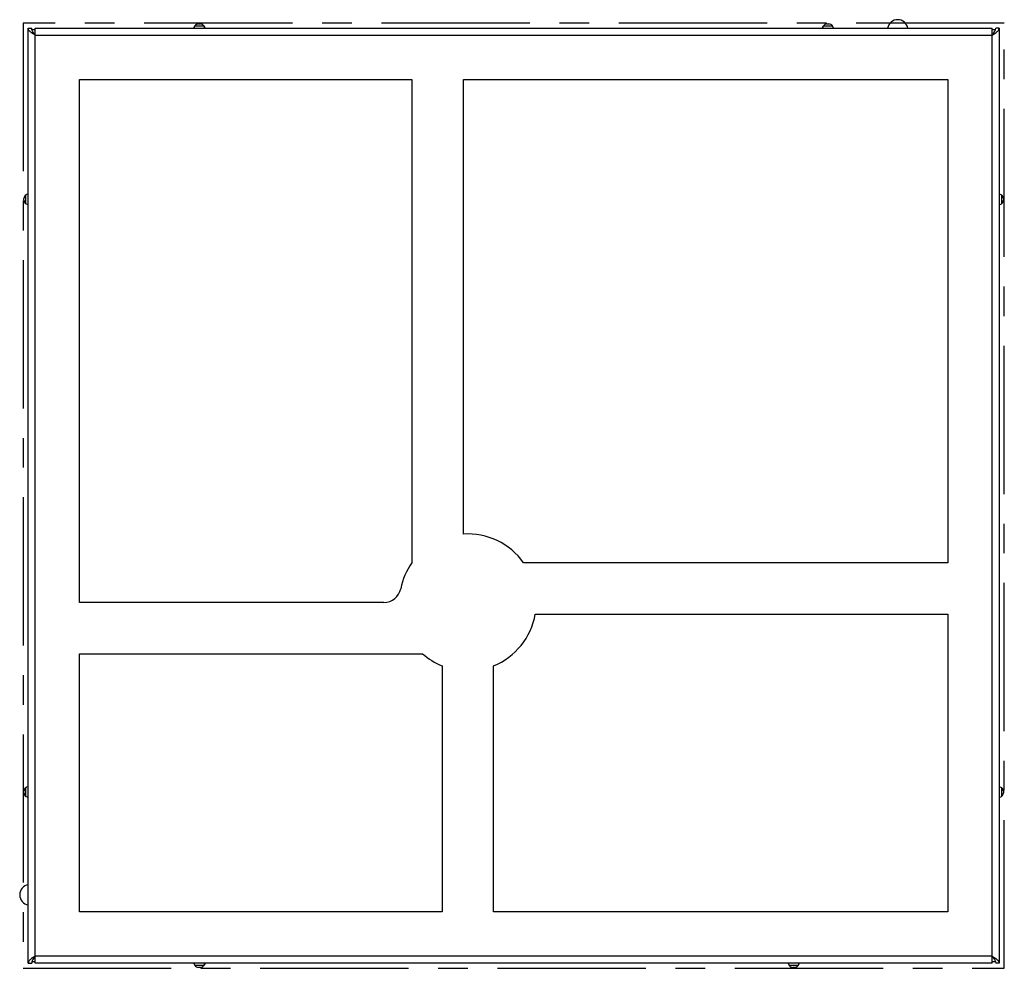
# Model space of a CAD drawing. Header units: millimetres. Extents: x 0 to 420, y 0 to 297.
# Tile 13 of 16: x 283 to 340, y 131 to 187. Entities that reach past the tile are written whole.
import ezdxf

# ---------------------------------------------------------------- set-up
doc = ezdxf.new("R2010")
doc.units = ezdxf.units.MM
doc.header["$LTSCALE"] = 23.1
doc.linetypes.add('CENTER', pattern=[0.6, 0.375, -0.075, 0.075, -0.075])
doc.layers.get('0').update_dxf_attribs({"linetype": 'CONTINUOUS'})
doc.layers.add('DEFAULT_1', color=7, linetype='CENTER')

msp = doc.modelspace()

# ---------------------------------------------------------------- linework, layer by layer
at = {"color": 7, "linetype": 'CONTINUOUS'}
for p, q in [((283.413, 131.727), (283.413, 186.367)), ((283.413, 186.367), (283.613, 186.367)), ((283.813, 186.367), (339.723, 186.367)), ((283.813, 131.727), (283.813, 186.366)), ((293.085, 186.367), (293.147, 186.498)), ((293.147, 186.498), (293.679, 186.498)), ((293.359, 186.617), (293.466, 186.617)), ((293.74, 186.367), (293.679, 186.498)), ((329.795, 186.367), (329.857, 186.498)), ((329.857, 186.498), (330.389, 186.498)), ((330.069, 186.617), (330.176, 186.617)), ((330.45, 186.367), (330.389, 186.498)), ((339.723, 131.727), (339.723, 186.366)), ((340.123, 186.367), (339.923, 186.367)), ((340.123, 186.367), (340.123, 131.727)), ((283.813, 185.967), (339.723, 185.967)), ((286.413, 152.807), (286.413, 183.367)), ((286.413, 183.367), (305.828, 183.367)), ((305.828, 183.367), (305.828, 155.125)), ((308.828, 156.799), (308.828, 183.367)), ((308.828, 183.367), (337.123, 183.367)), ((337.123, 183.367), (337.123, 155.127)), ((283.413, 176.694), (283.281, 176.633)), ((283.281, 176.101), (283.281, 176.633)), ((340.123, 176.694), (340.254, 176.633)), ((340.254, 176.633), (340.254, 176.101)), ((283.163, 176.314), (283.163, 176.42)), ((283.413, 176.04), (283.281, 176.101)), ((340.123, 176.04), (340.254, 176.101)), ((340.373, 176.42), (340.373, 176.314)), ((337.123, 155.127), (312.346, 155.127)), ((304.189, 152.807), (286.413, 152.807)), ((313.029, 152.127), (337.123, 152.127)), ((337.123, 152.127), (337.123, 134.727)), ((286.413, 134.727), (286.413, 149.807)), ((286.413, 149.807), (306.442, 149.807)), ((307.588, 149.099), (307.588, 134.727)), ((310.588, 134.727), (310.588, 149.099)), ((283.163, 141.674), (283.163, 141.78)), ((283.413, 142.054), (283.281, 141.993)), ((283.281, 141.461), (283.281, 141.993)), ((340.123, 142.054), (340.254, 141.993)), ((340.254, 141.993), (340.254, 141.461)), ((340.373, 141.78), (340.373, 141.674)), ((283.413, 141.4), (283.281, 141.461)), ((340.123, 141.4), (340.254, 141.461)), ((307.588, 134.727), (286.413, 134.727)), ((337.123, 134.727), (310.588, 134.727)), ((283.413, 131.727), (283.613, 131.727)), ((339.723, 132.127), (283.813, 132.127)), ((339.723, 131.727), (283.813, 131.727)), ((293.085, 131.727), (293.147, 131.596)), ((293.74, 131.727), (293.679, 131.596)), ((327.795, 131.727), (327.857, 131.596)), ((328.45, 131.727), (328.389, 131.596)), ((340.123, 131.727), (339.923, 131.727)), ((293.679, 131.596), (293.147, 131.596)), ((293.466, 131.477), (293.359, 131.477)), ((328.389, 131.596), (327.857, 131.596)), ((328.176, 131.477), (328.069, 131.477))]:
    msp.add_line(p, q, dxfattribs=at)
at = {"color": 4, "linetype": 'CONTINUOUS'}
for p, q in [((283.813, 186.267), (283.633, 186.267)), ((339.903, 186.267), (339.723, 186.267)), ((283.633, 131.827), (283.813, 131.827)), ((339.723, 131.827), (339.903, 131.827))]:
    msp.add_line(p, q, dxfattribs=at)
at = {"color": 7, "linetype": 'CONTINUOUS'}
for centre, radius, start, end in [((293.683, 186.167), 0.631, 148.30135, 161.5096), ((293.359, 186.367), 0.25, 90, 148.30135), ((293.466, 186.367), 0.25, 31.69865, 90), ((293.142, 186.167), 0.631, 18.4904, 31.69865), ((330.393, 186.167), 0.631, 148.30135, 161.5096), ((330.069, 186.367), 0.25, 90, 148.30135), ((330.176, 186.367), 0.25, 31.69865, 90), ((329.852, 186.167), 0.631, 18.4904, 31.69865), ((283.413, 176.42), 0.25, 121.69865, 180), ((340.123, 176.42), 0.25, 0, 58.30135), ((283.413, 176.314), 0.25, 180, 238.30135), ((340.123, 176.314), 0.25, 301.69865, 360), ((309.088, 152.807), 4, 35.45054, 93.72685), ((309.088, 152.807), 4, 144.58736, 168.46304), ((304.189, 153.807), 1, 270, 348.46304), ((309.088, 152.807), 4, 292.02431, 350.21218), ((309.088, 152.807), 4, 228.59038, 247.97569), ((283.413, 141.78), 0.25, 121.69865, 180), ((283.413, 141.674), 0.25, 180, 238.30135), ((340.123, 141.78), 0.25, 0, 58.30135), ((340.123, 141.674), 0.25, 301.69865, 360), ((293.683, 131.927), 0.631, 198.4904, 211.69865), ((293.142, 131.927), 0.631, 328.30135, 341.5096), ((328.393, 131.927), 0.631, 198.4904, 211.69865), ((327.852, 131.927), 0.631, 328.30135, 341.5096), ((293.359, 131.727), 0.25, 211.69865, 270), ((293.466, 131.727), 0.25, 270, 328.30135), ((328.069, 131.727), 0.25, 211.69865, 270), ((328.176, 131.727), 0.25, 270, 328.30135)]:
    msp.add_arc(centre, radius, start, end, dxfattribs=at)
at = {"color": 4, "linetype": 'CONTINUOUS'}
for centre, start, end in [((334.203, 186.267), 9.59409, 170.40591), ((283.513, 135.717), 99.59619, 260.40381)]:
    msp.add_arc(centre, 0.6, start, end, dxfattribs=at)
at = {"color": 7, "linetype": 'CONTINUOUS'}
for points, knots in [([(283.422, 186.311), (283.421, 186.316), (283.415, 186.334), (283.413, 186.353), (283.413, 186.367)], [0, 0, 0, 0, 0.256542, 1, 1, 1, 1]), ([(340.113, 186.311), (340.115, 186.316), (340.12, 186.334), (340.123, 186.353), (340.123, 186.367)], [0, 0, 0, 0, 0.256542, 1, 1, 1, 1]), ([(283.461, 186.24), (283.457, 186.246), (283.441, 186.268), (283.429, 186.293), (283.422, 186.311)], [0, 0, 0, 0, 0.267128, 1, 1, 1, 1]), ([(283.813, 185.967), (283.743, 186.011), (283.643, 186.074), (283.527, 186.167), (283.48, 186.216), (283.461, 186.24)], [0, 0, 0, 0, 0.550029, 0.791893, 1, 1, 1, 1]), ([(339.723, 185.967), (339.792, 186.011), (339.892, 186.074), (340.009, 186.167), (340.056, 186.216), (340.074, 186.24)], [0, 0, 0, 0, 0.550029, 0.791893, 1, 1, 1, 1]), ([(340.074, 186.24), (340.078, 186.246), (340.094, 186.268), (340.107, 186.293), (340.113, 186.311)], [0, 0, 0, 0, 0.267128, 1, 1, 1, 1]), ([(283.422, 131.783), (283.421, 131.778), (283.415, 131.76), (283.413, 131.741), (283.413, 131.727)], [0, 0, 0, 0, 0.256542, 1, 1, 1, 1]), ([(283.461, 131.854), (283.457, 131.848), (283.441, 131.826), (283.429, 131.802), (283.422, 131.783)], [0, 0, 0, 0, 0.267128, 1, 1, 1, 1]), ([(283.813, 132.127), (283.743, 132.083), (283.643, 132.02), (283.527, 131.927), (283.48, 131.879), (283.461, 131.854)], [0, 0, 0, 0, 0.550029, 0.791893, 1, 1, 1, 1]), ([(339.723, 132.127), (339.792, 132.083), (339.892, 132.02), (340.009, 131.927), (340.056, 131.879), (340.074, 131.854)], [0, 0, 0, 0, 0.550029, 0.791893, 1, 1, 1, 1]), ([(340.074, 131.854), (340.078, 131.848), (340.094, 131.826), (340.107, 131.802), (340.113, 131.783)], [0, 0, 0, 0, 0.267128, 1, 1, 1, 1]), ([(340.113, 131.783), (340.115, 131.778), (340.12, 131.76), (340.123, 131.741), (340.123, 131.727)], [0, 0, 0, 0, 0.256542, 1, 1, 1, 1])]:
    msp.add_open_spline(points, degree=3, knots=knots, dxfattribs=at)
at = {"color": 3, "linetype": 'CONTINUOUS'}
for points, knots in [([(283.716, 186.095), (283.687, 186.138), (283.635, 186.222), (283.613, 186.321), (283.613, 186.367)], [0, 0, 0, 0, 0.528635, 1, 1, 1, 1]), ([(339.819, 186.095), (339.848, 186.138), (339.9, 186.222), (339.923, 186.321), (339.923, 186.367)], [0, 0, 0, 0, 0.528635, 1, 1, 1, 1]), ([(283.813, 185.967), (283.804, 185.978), (283.771, 186.02), (283.739, 186.062), (283.716, 186.095)], [0, 0, 0, 0, 0.253699, 1, 1, 1, 1]), ([(339.723, 185.967), (339.731, 185.978), (339.764, 186.02), (339.796, 186.062), (339.819, 186.095)], [0, 0, 0, 0, 0.253699, 1, 1, 1, 1]), ([(283.716, 131.999), (283.687, 131.956), (283.635, 131.872), (283.613, 131.773), (283.613, 131.727)], [0, 0, 0, 0, 0.528635, 1, 1, 1, 1]), ([(283.813, 132.127), (283.804, 132.116), (283.771, 132.074), (283.739, 132.032), (283.716, 131.999)], [0, 0, 0, 0, 0.253699, 1, 1, 1, 1]), ([(339.723, 132.127), (339.731, 132.116), (339.764, 132.074), (339.796, 132.032), (339.819, 131.999)], [0, 0, 0, 0, 0.253699, 1, 1, 1, 1]), ([(339.819, 131.999), (339.848, 131.956), (339.9, 131.872), (339.923, 131.773), (339.923, 131.727)], [0, 0, 0, 0, 0.528635, 1, 1, 1, 1])]:
    msp.add_open_spline(points, degree=3, knots=knots, dxfattribs=at)
at = {"layer": 'DEFAULT_1', "color": 4, "linetype": 'CENTER'}
for p, q in [((283.108, 186.672), (283.108, 131.422)), ((340.428, 186.672), (283.108, 186.672)), ((340.428, 131.422), (340.428, 186.672)), ((283.108, 131.422), (340.428, 131.422))]:
    msp.add_line(p, q, dxfattribs=at)

doc.saveas('drawing.dxf')
